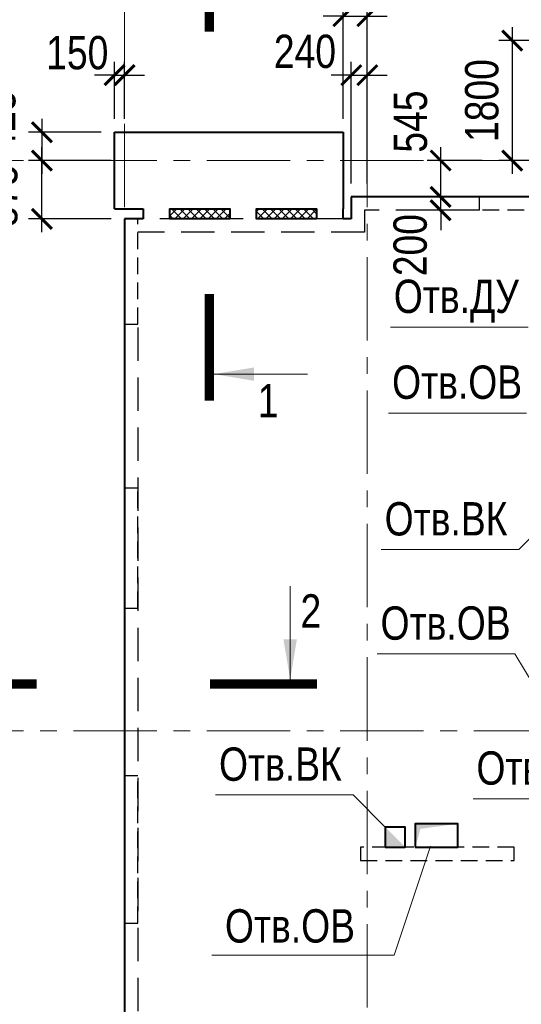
# Model space of a CAD drawing. Header units: inches. Extents: x -8638239 to -8523853, y 3840912 to 4564380.
# Tile 85 of 106: x -8604225 to -8596703, y 4450073 to 4464840. Entities that reach past the tile are written whole.
import ezdxf
from ezdxf.enums import TextEntityAlignment as Align

# ---------------------------------------------------------------- set-up
doc = ezdxf.new("R2010")
doc.units = ezdxf.units.IN
doc.header["$LTSCALE"] = 1000
doc.header["$MEASUREMENT"] = 0
doc.linetypes.add('CENTER', pattern=[2, 1.25, -0.25, 0.25, -0.25])
doc.linetypes.add('HIDDEN', pattern=[0.375, 0.25, -0.125])
for name, color, linetype, lineweight in [('СК-040-С(тены)', 12, 'HIDDEN', 25), ('СК-043-С-ПИЛОНЫ', 5, 'HIDDEN', 25), ('СК-050-П(литы перекрытия)', 3, 'Continuous', 40), ('СК-051-1-П-ОТВЕРСТИЯ ОВ ДУ', 5, 'Continuous', 40), ('СК-051-2-П-ОТВЕРСТИЯ ВК', 1, 'Continuous', 40), ('СК-052-П-БАЛКИ', 1, 'HIDDEN', 30), ('СК-100-О(си)', 7, 'CENTER', 15), ('СК-110-О-РАЗМЕРЫ', 7, 'Continuous', 15), ('СК-300-Р(азмеры)', 7, 'Continuous', 20), ('СК-400-Т(екст)', 7, 'Continuous', 20), ('СК-451-1-Т-ОТВ ОВ ДУ', 5, 'Continuous', 20), ('СК-451-2-Т-ОТВ ВК', 1, 'Continuous', 20), ('СК-500-С(ечения)', 5, 'Continuous', 40), ('СК-600-Ш(триховка)', 250, 'Continuous', 13)]:
    doc.layers.add(name, color=color, linetype=linetype, lineweight=lineweight)
doc.styles.add('ARIAL_annotative', font='arial.ttf', dxfattribs={"width": 0.8, "height": 2.5})
doc.styles.add('RUSS', font='arial.ttf', dxfattribs={"width": 0.8})
doc.dimstyles.new('100-200', dxfattribs={"dimscale": 0, "dimtxt": 500, "dimasz": 300, "dimexe": 200, "dimexo": 200, "dimgap": 200, "dimtad": 1, "dimdec": 0, "dimzin": 0, "dimdsep": 46, "dimtxsty": 'RUSS', "dimblk": 'ARCHTICK', "dimcen": 0.096, "dimdle": 200, "dimclrd": 7, "dimclre": 7, "dimclrt": 256, "dimadec": 0, "dimazin": 0, "dimtfac": 1, "dimtdec": 0, "dimtmove": 2, "dimatfit": 3, "dimldrblk": 'OBLIQUE', "dimfxl": 1, "dimtolj": 1, "dimtzin": 0, "dimarcsym": 0})

# ---------------------------------------------------------------- blocks, each defined once
blk = doc.blocks.new('оси')
at = {"layer": 'СК-100-О(си)'}
for p, q in [((-43920.2, 18534.9), (-43920.2, -7257.5)), ((-40280.2, 18534.9), (-40280.2, -7257.5)), ((-46685.3, 15985), (5846.2, 15985)), ((-46685.3, 7435), (5846.2, 7435))]:
    blk.add_line(p, q, dxfattribs=at)
blk = doc.blocks.new('A$C858fb3ef')
at = {"layer": 'СК-300-Р(азмеры)'}
blk.add_blockref('оси', (0, 0), dxfattribs=at)
blk = doc.blocks.new('A$C573b34c5')
blk.add_blockref('A$C858fb3ef', (0, 0))
blk = doc.blocks.new('_ArchTick')
at = {"color": 0, "linetype": 'ByBlock', "const_width": 0.15}
blk.add_lwpolyline([(-0.5, -0.5), (0.5, 0.5)], dxfattribs=at)
blk = doc.blocks.new('*D48')
at = {"layer": 'Defpoints', "color": 0, "transparency": 16777216}
for p in [(-8597912, 4462182), (-8597332, 4462182), (-8597332, 4461982)]:
    blk.add_point(p, dxfattribs=at)
at = {"layer": 'СК-110-О-РАЗМЕРЫ', "color": 7, "lineweight": -2, "transparency": 16777216}
for p, q in [((-8597912, 4462182), (-8597912, 4462482)), ((-8597532, 4462182), (-8598112, 4462182)), ((-8597912, 4461982), (-8597912, 4462182)), ((-8597532, 4461982), (-8598112, 4461982)), ((-8597912, 4461982), (-8597912, 4461682))]:
    blk.add_line(p, q, dxfattribs=at)
at = {"layer": 'СК-110-О-РАЗМЕРЫ', "color": 7, "lineweight": -2, "transparency": 16777216, "xscale": 300, "yscale": 300, "zscale": 300}
for p, rotation in [((-8597912, 4462182), 270), ((-8597912, 4461982), 90)]:
    blk.add_blockref('_ArchTick', p, dxfattribs=dict(at, rotation=rotation))
at = {"layer": 'СК-110-О-РАЗМЕРЫ', "transparency": 16777216, "insert": (-8598367, 4461459), "char_height": 500, "attachment_point": 5, "rotation": 90, "style": 'RUSS'}
blk.add_mtext('\\A1;200', dxfattribs=at)
blk = doc.blocks.new('_Oblique')
at = {"color": 0, "linetype": 'ByBlock', "lineweight": -2}
blk.add_line((-0.5, -0.5), (0.5, 0.5), dxfattribs=at)
blk = doc.blocks.new('Сечение')
at = {"layer": 'СК-500-С(ечения)', "linetype": 'Continuous', "lineweight": 15, "ltscale": 100}
blk.add_line((-200, -35), (-200, -735), dxfattribs=at)
at = {"layer": 'СК-500-С(ечения)', "linetype": 'Continuous', "ltscale": 100, "const_width": 70}
blk.add_lwpolyline([(-400, 0), (400, 0)], dxfattribs=at)
at = {"layer": 'СК-500-С(ечения)', "linetype": 'Continuous', "ltscale": 100}
blk.add_solid([(-200, -35), (-250.3, -335.5), (-149.7, -335.5)], dxfattribs=at)
blk = doc.blocks.new('*U28')
at = {"layer": 'СК-400-Т(екст)', "ltscale": 100, "yscale": 0.01, "zscale": 0.01}
for p, xscale, rotation in [((0, -4), 0.01, 270.0000000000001), ((0, -25), -0.01, 270)]:
    blk.add_blockref('Сечение', p, dxfattribs=dict(at, xscale=xscale, rotation=rotation))
at = {"layer": 'СК-500-С(ечения)', "color": 0, "ltscale": 100, "style": 'ARIAL_annotative', "width": 0.8}
blk.add_attdef('НОМЕР_СЕЧЕНИЯ_1_1(НОМЕР_ЛИСТА)', text='', height=2.5, rotation=270, dxfattribs=at).set_placement((-6.74, -1.226), align=Align.RIGHT)
blk.add_attdef('НОМЕР_СЕЧЕНИЯ_2_1(НОМЕР_ЛИСТА)', text='', height=2.5, rotation=270, dxfattribs=at).set_placement((-7.48, -27.774), align=Align.BOTTOM_LEFT)
blk = doc.blocks.new('*U395')
at = {"layer": 'СК-400-Т(екст)', "ltscale": 100, "yscale": 0.01, "zscale": 0.01, "rotation": 89.99999999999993}
for p, xscale in [((0, -4), -0.01), ((0, -31.674), 0.01)]:
    blk.add_blockref('Сечение', p, dxfattribs=dict(at, xscale=xscale))
at = {"layer": 'СК-500-С(ечения)', "color": 0, "ltscale": 100, "style": 'ARIAL_annotative', "width": 0.8}
blk.add_attdef('НОМЕР_СЕЧЕНИЯ_1_1(НОМЕР_ЛИСТА)', text='', height=2.5, rotation=180, dxfattribs=at).set_placement((6.74, -1.226), align=Align.RIGHT)
blk.add_attdef('НОМЕР_СЕЧЕНИЯ_2_1(НОМЕР_ЛИСТА)', text='', height=2.5, rotation=180, dxfattribs=at).set_placement((6.74, -33.707), align=Align.BOTTOM_LEFT)
blk = doc.blocks.new('A$Cc2edbf5f_4эт')
at = {"layer": 'СК-040-С(тены)'}
blk.add_lwpolyline([(6740, 15241), (5320, 15241), (5320, 15441), (6740, 15441)], dxfattribs=at)
at = {"layer": 'СК-043-С-ПИЛОНЫ'}
for points in [[(0, 15110), (0, 13530), (200, 13530), (200, 15110)], [(0, 11071), (0, 9271), (200, 9271), (200, 11071)]]:
    blk.add_lwpolyline(points, close=True, dxfattribs=at)
for points in [[(0, 6760), (0, 4550), (200, 4550), (200, 6760), (0, 6760)], [(5840, 5690), (3540, 5690), (3540, 5490), (5840, 5490), (5840, 5690)]]:
    blk.add_lwpolyline(points, dxfattribs=at)
blk = doc.blocks.new('*D357')
at = {"layer": 'Defpoints', "color": 0, "transparency": 16777216}
for p in [(-8597912, 4462728), (-8597091, 4462728), (-8597091, 4462182)]:
    blk.add_point(p, dxfattribs=at)
at = {"layer": 'СК-110-О-РАЗМЕРЫ', "color": 7, "lineweight": -2, "transparency": 16777216}
for p, q in [((-8597912, 4461982), (-8597912, 4462928)), ((-8597291, 4462728), (-8598112, 4462728)), ((-8597291, 4462182), (-8598112, 4462182))]:
    blk.add_line(p, q, dxfattribs=at)
at = {"layer": 'СК-110-О-РАЗМЕРЫ', "color": 7, "lineweight": -2, "transparency": 16777216, "xscale": 300, "yscale": 300, "zscale": 300}
for p, rotation in [((-8597912, 4462728), 90), ((-8597912, 4462182), 270)]:
    blk.add_blockref('_ArchTick', p, dxfattribs=dict(at, rotation=rotation))
at = {"layer": 'СК-110-О-РАЗМЕРЫ', "transparency": 16777216, "insert": (-8598363, 4463312), "char_height": 500, "attachment_point": 5, "rotation": 90, "style": 'RUSS'}
blk.add_mtext('\\A1;545', dxfattribs=at)
blk = doc.blocks.new('*D358')
at = {"layer": 'Defpoints', "color": 0, "transparency": 16777216}
for p in [(-8599012, 4464008), (-8599252, 4462182), (-8599012, 4462182)]:
    blk.add_point(p, dxfattribs=at)
at = {"layer": 'СК-110-О-РАЗМЕРЫ', "color": 7, "lineweight": -2, "transparency": 16777216}
for p, q in [((-8599252, 4462382), (-8599252, 4464208)), ((-8599012, 4462382), (-8599012, 4464208)), ((-8599252, 4464008), (-8599552, 4464008)), ((-8599252, 4464008), (-8599012, 4464008)), ((-8599012, 4464008), (-8598712, 4464008))]:
    blk.add_line(p, q, dxfattribs=at)
at = {"layer": 'СК-110-О-РАЗМЕРЫ', "color": 7, "lineweight": -2, "transparency": 16777216, "xscale": 300, "yscale": 300, "zscale": 300}
blk.add_blockref('_ArchTick', (-8599252, 4464008), dxfattribs=at)
at = {"layer": 'СК-110-О-РАЗМЕРЫ', "color": 7, "lineweight": -2, "transparency": 16777216, "xscale": 300, "yscale": 300, "zscale": 300, "rotation": 180}
blk.add_blockref('_ArchTick', (-8599012, 4464008), dxfattribs=at)
at = {"layer": 'СК-110-О-РАЗМЕРЫ', "transparency": 16777216, "insert": (-8599947, 4464362), "char_height": 500, "attachment_point": 5, "style": 'RUSS'}
blk.add_mtext('\\A1;240', dxfattribs=at)
blk = doc.blocks.new('*D363')
at = {"layer": 'Defpoints', "color": 0, "transparency": 16777216}
for p in [(-8596162, 4464527), (-8596838, 4462727), (-8596162, 4462727)]:
    blk.add_point(p, dxfattribs=at)
at = {"layer": 'СК-110-О-РАЗМЕРЫ', "color": 7, "lineweight": -2, "transparency": 16777216}
for p, q in [((-8596838, 4464727), (-8596838, 4462527)), ((-8596362, 4464527), (-8597038, 4464527)), ((-8596362, 4462727), (-8597038, 4462727))]:
    blk.add_line(p, q, dxfattribs=at)
at = {"layer": 'СК-110-О-РАЗМЕРЫ', "color": 7, "lineweight": -2, "transparency": 16777216, "xscale": 300, "yscale": 300, "zscale": 300}
for p, rotation in [((-8596838, 4464527), 90), ((-8596838, 4462727), 270)]:
    blk.add_blockref('_ArchTick', p, dxfattribs=dict(at, rotation=rotation))
at = {"layer": 'СК-110-О-РАЗМЕРЫ', "transparency": 16777216, "insert": (-8597293, 4463627), "char_height": 500, "attachment_point": 5, "rotation": 90, "style": 'RUSS'}
blk.add_mtext('\\A1;1800', dxfattribs=at)
blk = doc.blocks.new('*D396')
at = {"layer": 'Defpoints', "color": 0, "transparency": 16777216}
for p in [(-8602652, 4464009), (-8602802, 4463152), (-8602652, 4463152)]:
    blk.add_point(p, dxfattribs=at)
at = {"layer": 'СК-110-О-РАЗМЕРЫ', "color": 7, "lineweight": -2, "transparency": 16777216}
for p, q in [((-8602802, 4463352), (-8602802, 4464209)), ((-8602652, 4463352), (-8602652, 4464209)), ((-8602802, 4464009), (-8603102, 4464009)), ((-8602802, 4464009), (-8602652, 4464009)), ((-8602652, 4464009), (-8602352, 4464009))]:
    blk.add_line(p, q, dxfattribs=at)
at = {"layer": 'СК-110-О-РАЗМЕРЫ', "color": 7, "lineweight": -2, "transparency": 16777216, "xscale": 300, "yscale": 300, "zscale": 300}
blk.add_blockref('_ArchTick', (-8602802, 4464009), dxfattribs=at)
at = {"layer": 'СК-110-О-РАЗМЕРЫ', "color": 7, "lineweight": -2, "transparency": 16777216, "xscale": 300, "yscale": 300, "zscale": 300, "rotation": 180}
blk.add_blockref('_ArchTick', (-8602652, 4464009), dxfattribs=at)
at = {"layer": 'СК-110-О-РАЗМЕРЫ', "transparency": 16777216, "insert": (-8603361, 4464342), "char_height": 500, "attachment_point": 5, "style": 'RUSS'}
blk.add_mtext('\\A1;150', dxfattribs=at)
blk = doc.blocks.new('*D397')
at = {"layer": 'Defpoints', "color": 0, "transparency": 16777216}
for p in [(-8602802, 4463152), (-8603891, 4462727), (-8602802, 4462727)]:
    blk.add_point(p, dxfattribs=at)
at = {"layer": 'СК-110-О-РАЗМЕРЫ', "color": 7, "lineweight": -2, "transparency": 16777216}
for p, q in [((-8603891, 4463352), (-8603891, 4462527)), ((-8603002, 4463152), (-8604091, 4463152)), ((-8603002, 4462727), (-8604091, 4462727))]:
    blk.add_line(p, q, dxfattribs=at)
at = {"layer": 'СК-110-О-РАЗМЕРЫ', "color": 7, "lineweight": -2, "transparency": 16777216, "xscale": 300, "yscale": 300, "zscale": 300}
for p, rotation in [((-8603891, 4463152), 90), ((-8603891, 4462727), 270)]:
    blk.add_blockref('_ArchTick', p, dxfattribs=dict(at, rotation=rotation))
at = {"layer": 'СК-110-О-РАЗМЕРЫ', "transparency": 16777216, "insert": (-8604535, 4463313), "char_height": 500, "attachment_point": 5, "rotation": 90, "style": 'RUSS'}
blk.add_mtext('\\A1;425', dxfattribs=at)
blk = doc.blocks.new('*D443')
at = {"layer": 'Defpoints', "color": 0, "transparency": 16777216}
for p in [(-8599012, 4464893), (-8599372, 4463152), (-8599012, 4463152)]:
    blk.add_point(p, dxfattribs=at)
at = {"layer": 'СК-110-О-РАЗМЕРЫ', "color": 7, "lineweight": -2, "transparency": 16777216}
for p, q in [((-8599372, 4463352), (-8599372, 4465093)), ((-8599012, 4463352), (-8599012, 4465093)), ((-8599372, 4464893), (-8599672, 4464893)), ((-8599372, 4464893), (-8599012, 4464893)), ((-8599012, 4464893), (-8598712, 4464893))]:
    blk.add_line(p, q, dxfattribs=at)
at = {"layer": 'СК-110-О-РАЗМЕРЫ', "color": 7, "lineweight": -2, "transparency": 16777216, "xscale": 300, "yscale": 300, "zscale": 300}
blk.add_blockref('_ArchTick', (-8599372, 4464893), dxfattribs=at)
at = {"layer": 'СК-110-О-РАЗМЕРЫ', "color": 7, "lineweight": -2, "transparency": 16777216, "xscale": 300, "yscale": 300, "zscale": 300, "rotation": 180}
blk.add_blockref('_ArchTick', (-8599012, 4464893), dxfattribs=at)
at = {"layer": 'СК-110-О-РАЗМЕРЫ', "transparency": 16777216, "insert": (-8599174, 4465528), "char_height": 500, "attachment_point": 5, "style": 'RUSS'}
blk.add_mtext('\\A1;360', dxfattribs=at)
blk = doc.blocks.new('*D611')
at = {"layer": 'Defpoints', "color": 0, "transparency": 16777216}
for p in [(-8603891, 4462727), (-8602652, 4462727), (-8602652, 4461852)]:
    blk.add_point(p, dxfattribs=at)
at = {"layer": 'СК-110-О-РАЗМЕРЫ', "color": 7, "lineweight": -2, "transparency": 16777216}
for p, q in [((-8603891, 4461652), (-8603891, 4462927)), ((-8602852, 4462727), (-8604091, 4462727)), ((-8602852, 4461852), (-8604091, 4461852))]:
    blk.add_line(p, q, dxfattribs=at)
at = {"layer": 'СК-110-О-РАЗМЕРЫ', "color": 7, "lineweight": -2, "transparency": 16777216, "xscale": 300, "yscale": 300, "zscale": 300}
for p, rotation in [((-8603891, 4462727), 90), ((-8603891, 4461852), 270)]:
    blk.add_blockref('_ArchTick', p, dxfattribs=dict(at, rotation=rotation))
at = {"layer": 'СК-110-О-РАЗМЕРЫ', "transparency": 16777216, "insert": (-8604506, 4462196), "char_height": 500, "attachment_point": 5, "rotation": 90, "style": 'RUSS'}
blk.add_mtext('\\A1;875', dxfattribs=at)

msp = doc.modelspace()

# ---------------------------------------------------------------- hatches: boundary and pattern name
at = {"layer": 'СК-600-Ш(триховка)'}
h = msp.add_hatch(dxfattribs=at)
h.set_pattern_fill('ANSI37', color=256, scale=700)
h.set_pattern_definition([(45, (-8602652.07, 4446741.88), (-61.87184, 61.87184), []), (135, (-8602652.07, 4446741.88), (-61.87184, -61.87184), [])])
h.paths.add_polyline_path([(-8601072.3, 4462002.3), (-8601972.1, 4462002.3), (-8601972.1, 4461852.3), (-8601072.3, 4461852.3)])
h.paths.add_polyline_path([(-8599772.2, 4462002.3), (-8600672, 4462002.3), (-8600672, 4461852.3), (-8599772.2, 4461852.3)])

# ---------------------------------------------------------------- linework, layer by layer
at = {"layer": 'СК-050-П(литы перекрытия)'}
for p, q in [((-8602802.1, 4462002.2), (-8602802.1, 4463152.2)), ((-8602802.1, 4463152.2), (-8599372.2, 4463152.2)), ((-8599372.2, 4463152.2), (-8599372.2, 4462002.2)), ((-8595911.7, 4462182.4), (-8599252.2, 4462182.4)), ((-8599252.2, 4462182.1), (-8599252.2, 4461852.2)), ((-8602802.1, 4462002.2), (-8602372.1, 4462002.2)), ((-8602372.1, 4462002.2), (-8602372.1, 4461852.2)), ((-8599372.2, 4461852.2), (-8599372.2, 4462002.2)), ((-8602652.1, 4461852.2), (-8602652.1, 4446541.9)), ((-8602372.1, 4461852.2), (-8602652.1, 4461852.2)), ((-8599252.2, 4461852.2), (-8599372.2, 4461852.2))]:
    msp.add_line(p, q, dxfattribs=at)
for points in [[(-8601072.3, 4461852.3), (-8601972.1, 4461852.3), (-8601972.1, 4462002.3), (-8601072.3, 4462002.3)], [(-8599772.2, 4461852.3), (-8600672, 4461852.3), (-8600672, 4462002.3), (-8599772.2, 4462002.3)]]:
    msp.add_lwpolyline(points, close=True, dxfattribs=at)
at = {"layer": 'СК-051-1-П-ОТВЕРСТИЯ ОВ ДУ'}
msp.add_lwpolyline([(-8598292.2, 4452432.1), (-8597652.2, 4452432.1), (-8597652.2, 4452782), (-8598292.2, 4452782)], close=True, dxfattribs=at)
msp.add_solid([(-8598292.2, 4452432), (-8598292.2, 4452782), (-8598214.8, 4452704.1), (-8597652.2, 4452782)], dxfattribs=at)
at = {"layer": 'СК-051-2-П-ОТВЕРСТИЯ ВК'}
msp.add_lwpolyline([(-8598742.2, 4452432), (-8598442.2, 4452432), (-8598442.2, 4452732.1), (-8598742.2, 4452732.1)], close=True, dxfattribs=at)
msp.add_solid([(-8598442.2, 4452432.1), (-8598742.2, 4452732.1), (-8598742.2, 4452432)], dxfattribs=at)
at = {"layer": 'СК-052-П-БАЛКИ', "ltscale": 2}
for p, q in [((-8599252.2, 4462182.4), (-8599252.2, 4461852.3)), ((-8599052.2, 4461981.9), (-8599052.2, 4461652.3)), ((-8597332.1, 4461982.4), (-8599051.7, 4461982.4)), ((-8599372.2, 4461852.3), (-8602372.1, 4461852.3)), ((-8599052.2, 4461652.3), (-8602451.6, 4461652.3)), ((-8602452.1, 4460221.7), (-8602452.1, 4449292.1))]:
    msp.add_line(p, q, dxfattribs=at)
for centre, start, end in [((-8599051.7, 4461981.9), 90, 180), ((-8599052.7, 4461743), 270.00006, 0)]:
    msp.add_arc(centre, 0.5, start, end, dxfattribs=at)
at = {"layer": 'СК-110-О-РАЗМЕРЫ'}
msp.add_line((-8599221.8, 4453212.8), (-8598742.2, 4452732.1), dxfattribs=at)
at = {"layer": 'СК-451-1-Т-ОТВ ОВ ДУ', "lineweight": 13}
for p, q in [((-8598666.2, 4460228.7), (-8596600.7, 4460228.7)), ((-8598692.1, 4458941), (-8596626.6, 4458941)), ((-8598865.2, 4455328.4), (-8596799.7, 4455328.4)), ((-8596799.7, 4455328.4), (-8596509.6, 4454847.9)), ((-8598610, 4450811.7), (-8598064.1, 4452442.3)), ((-8601342.7, 4450811.7), (-8598610, 4450811.7))]:
    msp.add_line(p, q, dxfattribs=at)
at = {"layer": 'СК-451-2-Т-ОТВ ВК', "lineweight": 15}
for p, q in [((-8596738.4, 4456891.9), (-8595729.9, 4457917.7)), ((-8598803.9, 4456891.9), (-8596738.4, 4456891.9)), ((-8601287.4, 4453212.8), (-8599221.8, 4453212.8)), ((-8599221.8, 4453212.8), (-8598742.2, 4452732.1)), ((-8597426.9, 4453154.4), (-8595361.4, 4453154.4))]:
    msp.add_line(p, q, dxfattribs=at)

# ---------------------------------------------------------------- block references
at = {"layer": 'СК-051-1-П-ОТВЕРСТИЯ ОВ ДУ'}
msp.add_blockref('A$Cc2edbf5f_4эт', (-8602652.1, 4446741.9), dxfattribs=at)
at = {"layer": 'СК-300-Р(азмеры)'}
msp.add_blockref('A$C573b34c5', (-8558731.8, 4446741.9), dxfattribs=at)
at = {"layer": 'СК-500-С(ечения)'}
ref = msp.add_blockref('*U395', (-8601380.9, 4459124.3), dxfattribs=dict(at, xscale=-200, yscale=200, zscale=200, rotation=180))
ref.add_attrib('НОМЕР_СЕЧЕНИЯ_2_1(НОМЕР_ЛИСТА)', '1', dxfattribs={"color": 0, "ltscale": 100, "height": 500, "style": 'ARIAL_annotative', "width": 0.8}).set_placement((-8600033, 4465865.8), align=Align.BOTTOM_RIGHT)
ref.add_attrib('НОМЕР_СЕЧЕНИЯ_1_1(НОМЕР_ЛИСТА)', '1', dxfattribs={"color": 0, "ltscale": 100, "height": 500, "style": 'ARIAL_annotative', "width": 0.8}).set_placement((-8600343.8, 4458876.4), align=Align.RIGHT)
ref = msp.add_blockref('*U28', (-8599768.6, 4454874.7), dxfattribs=dict(at, xscale=200, yscale=200, zscale=200, rotation=269.9999385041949))
ref.add_attrib('НОМЕР_СЕЧЕНИЯ_2_1(НОМЕР_ЛИСТА)', '2', dxfattribs={"color": 0, "ltscale": 100, "height": 500, "style": 'ARIAL_annotative', "width": 0.8}).set_placement((-8605323.4, 4456370.6), align=Align.TOP_RIGHT)
ref.add_attrib('НОМЕР_СЕЧЕНИЯ_1_1(НОМЕР_ЛИСТА)', '2', dxfattribs={"color": 0, "ltscale": 100, "height": 500, "style": 'ARIAL_annotative', "width": 0.8}).set_placement((-8600013.9, 4456222.6), align=Align.TOP_LEFT)

# ---------------------------------------------------------------- texts
at = {"layer": 'СК-451-1-Т-ОТВ ОВ ДУ', "lineweight": 13, "style": 'RUSS', "width": 0.8}
for s, p in [('Отв.ДУ', (-8598614.5, 4460441.4)), ('Отв.ОВ', (-8598640.4, 4459153.7)), ('Отв.ОВ', (-8598813.5, 4455541.1)), ('Отв.ОВ', (-8601146.6, 4450998.9))]:
    msp.add_text(s, height=500, dxfattribs=at).set_placement(p)
at = {"layer": 'СК-451-2-Т-ОТВ ВК', "lineweight": 15, "style": 'RUSS', "width": 0.8}
for p in [(-8598752.2, 4457104.6), (-8601235.6, 4453425.5), (-8597375.2, 4453367.1)]:
    msp.add_text('Отв.ВК', height=500, dxfattribs=at).set_placement(p)

# ---------------------------------------------------------------- dimensions: what is measured, and where the dimension line sits
at = {"layer": 'СК-110-О-РАЗМЕРЫ'}
for base, p1, p2, picture, middle in [((-8599012.1, 4464892.6), (-8599372.2, 4463152.2), (-8599012.1, 4463152.2), '*D443', (-8599173.7, 4465528.1)), ((-8602652.1, 4464009), (-8602802.1, 4463152.2), (-8602652.1, 4463152.2), '*D396', (-8603360.5, 4464342.1)), ((-8599012.1, 4464007.7), (-8599252.2, 4462182.4), (-8599012.1, 4462182.4), '*D358', (-8599947, 4464362.2))]:
    dim = msp.add_linear_dim(base=base, p1=p1, p2=p2, dimstyle='100-200', override={"dimscale": 1}, dxfattribs=at)
    dim.commit()
    dim.dimension.update_dxf_attribs({"geometry": picture, "text_midpoint": middle, "dimtype": 160})
dim = msp.add_linear_dim(base=(-8596838.2, 4462726.9), p1=(-8596161.7, 4464527.1), p2=(-8596161.7, 4462726.9), angle=90, dimstyle='100-200', override={"dimscale": 1}, dxfattribs=at)
dim.commit()
dim.dimension.update_dxf_attribs({"geometry": '*D363', "text_midpoint": (-8597293.5, 4463627)})
for base, p1, p2, picture, middle in [((-8603890.7, 4462726.9), (-8602802.1, 4463152.2), (-8602802.1, 4462726.9), '*D397', (-8604535.3, 4463312.6)), ((-8597911.7065, 4462727.8759), (-8597091.2906, 4462182.4166), (-8597091.2906, 4462727.8759), '*D357', (-8598363.363, 4463311.863)), ((-8603890.7, 4462726.9), (-8602652.1, 4461852.2), (-8602652.1, 4462726.9), '*D611', (-8604505.8, 4462195.9)), ((-8597911.6, 4462182.3), (-8597332.1, 4461982.3), (-8597332.1, 4462182.3), '*D48', (-8598367.1, 4461458.6))]:
    dim = msp.add_linear_dim(base=base, p1=p1, p2=p2, angle=90, dimstyle='100-200', override={"dimscale": 1}, dxfattribs=at)
    dim.commit()
    dim.dimension.update_dxf_attribs({"geometry": picture, "text_midpoint": middle, "dimtype": 160})

doc.saveas('drawing.dxf')
